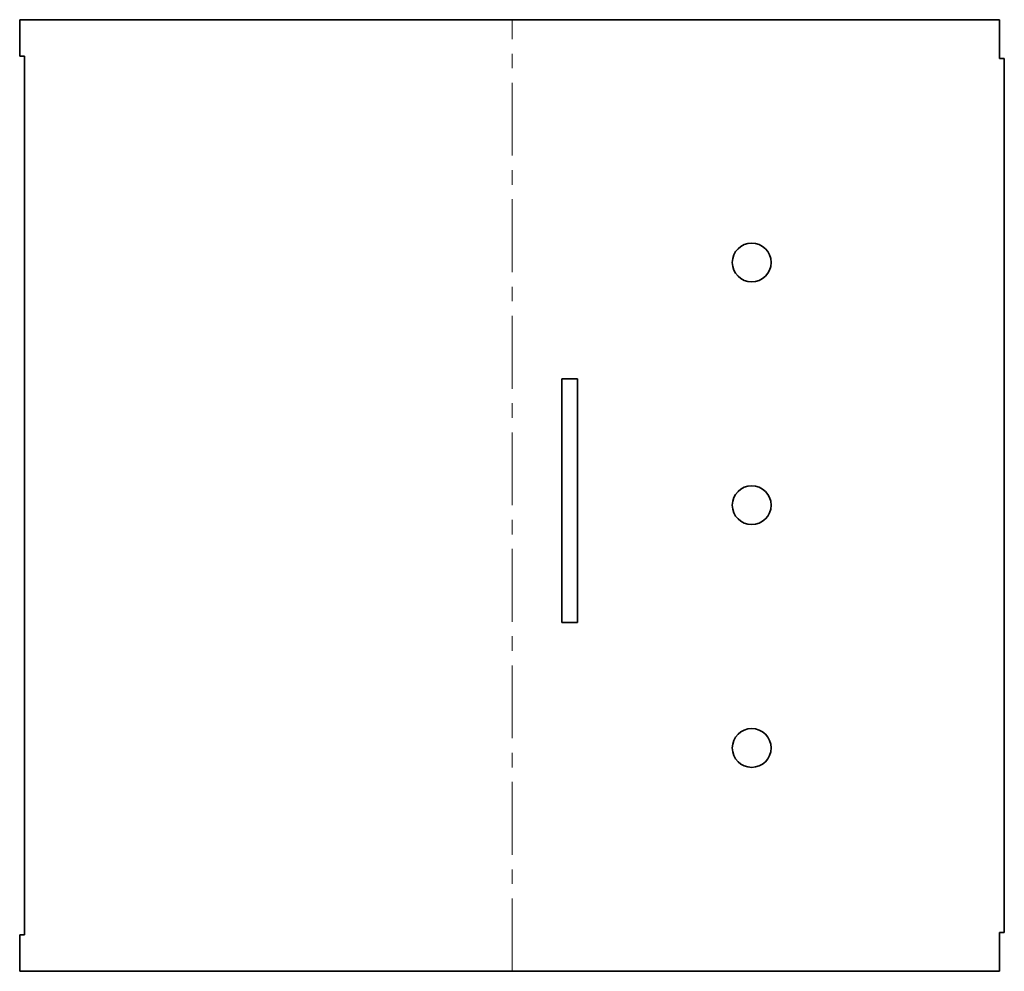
# Model space of a CAD drawing. Extents: x 0 to 203, y -8 to 188.
import ezdxf

# ---------------------------------------------------------------- set-up
doc = ezdxf.new("R2010")
doc.units = 0
doc.linetypes.add('AXES', pattern=[24, 15, -3, 3, -3])

msp = doc.modelspace()

# ---------------------------------------------------------------- linework, layer by layer
at = {"color": 7, "lineweight": 35}
for p, q in [((201.723893, 188.5), (0, 188.5)), ((1, 181), (1, 0)), ((202.723893, 180.5), (202.723893, 0.5)), ((111.623893, 114.561158), (111.623893, 64.361158)), ((114.823893, 114.561158), (114.823893, 64.361158)), ((0, -7.5), (201.723893, -7.5))]:
    msp.add_line(p, q, dxfattribs=at)
at = {"color": 7, "lineweight": 35, "ltscale": 0.1875}
for p, q in [((0, 188.5), (0, 181)), ((0, 0), (0, -7.5))]:
    msp.add_line(p, q, dxfattribs=at)
at = {"color": 1, "linetype": 'AXES', "lineweight": 13}
msp.add_line((101.361947, -7.5), (101.361947, 188.5), dxfattribs=at)
at = {"color": 7, "lineweight": 35, "ltscale": 0.2}
for p, q in [((201.723893, 180.5), (201.723893, 188.5)), ((201.723893, -7.5), (201.723893, 0.5))]:
    msp.add_line(p, q, dxfattribs=at)
at = {"color": 7, "lineweight": 35, "ltscale": 0.025}
for p, q in [((0, 181), (1, 181)), ((202.723893, 180.5), (201.723893, 180.5)), ((0, 0), (1, 0)), ((202.723893, 0.5), (201.723893, 0.5))]:
    msp.add_line(p, q, dxfattribs=at)
at = {"color": 7, "lineweight": 35, "ltscale": 0.08}
for p, q in [((111.623893, 114.561158), (114.823893, 114.561158)), ((114.823893, 64.361158), (111.623893, 64.361158))]:
    msp.add_line(p, q, dxfattribs=at)
at = {"color": 7, "lineweight": 35}
for centre in [(150.723893, 138.5), (150.723893, 88.5), (150.723893, 38.5)]:
    msp.add_circle(centre, 4, dxfattribs=at)

doc.saveas('drawing.dxf')
